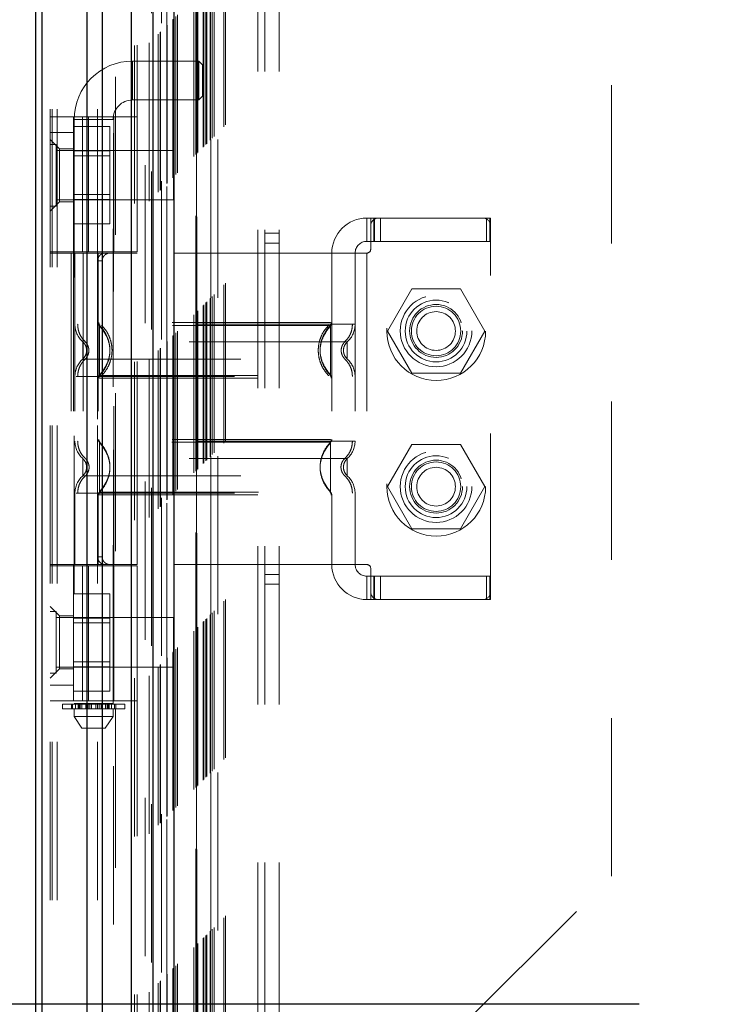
# Model space of a CAD drawing. Header units: inches. Extents: x 0.2 to 10.8, y 0.2 to 8.2.
# Tile 28 of 58: x 3.311 to 3.753, y 3.56 to 4.182. Entities that reach past the tile are written whole.
import ezdxf

# ---------------------------------------------------------------- set-up
doc = ezdxf.new("R2010")
doc.units = ezdxf.units.IN
doc.header["$MEASUREMENT"] = 0
doc.linetypes.add('HIDDEN', pattern=[0.075, 0.05, -0.025])
doc.layers.add('DIMENSIONS', color=140, linetype='Continuous')
doc.styles.add('SLDTEXTSTYLE0', font='TXT', dxfattribs={"width": 0.7})
doc.dimstyles.new('SLDDIMSTYLE0', dxfattribs={"dimtxt": 0.084961, "dimasz": 0.13, "dimexe": 0, "dimexo": 0.0625, "dimgap": 0.02124, "dimtad": 0, "dimtih": 1, "dimtoh": 1, "dimlfac": 8, "dimrnd": 1e-09, "dimzin": 12, "dimdsep": 46, "dimtxsty": 'SLDTEXTSTYLE0', "dimsah": 1, "dimcen": 0.09, "dimadec": 0, "dimazin": 3, "dimtfac": 1, "dimtofl": 0, "dimtmove": 0, "dimatfit": 3, "dimfxl": 0, "dimfrac": 2, "dimtolj": 1, "dimtzin": 12, "dimarcsym": 0})

# ---------------------------------------------------------------- blocks, each defined once
blk = doc.blocks.new('_D_1')
at = {"layer": 'DIMENSIONS'}
for p, q in [((3.70281, 4.79514), (2.95144, 4.79514)), ((3.07644, 4.79514), (3.07644, 4.41908)), ((2.91487, 4.26502), (2.88634, 4.26502)), ((2.88634, 4.26502), (2.88634, 4.12999)), ((3.23802, 4.26502), (3.26655, 4.26502)), ((3.26655, 4.26502), (3.26655, 4.12999)), ((2.88634, 4.12999), (2.91487, 4.12999)), ((3.26655, 4.12999), (3.23802, 4.12999)), ((3.07644, 3.5596), (3.07644, 4.11097)), ((3.70273, 3.5596), (2.95144, 3.5596))]:
    blk.add_line(p, q, dxfattribs=at)
for points in [[(3.07644, 4.79514), (3.05644, 4.66514), (3.09644, 4.66514)], [(3.07644, 3.5596), (3.09644, 3.6896), (3.05644, 3.6896)]]:
    blk.add_solid(points, dxfattribs=at)
at = {"layer": 'DIMENSIONS', "char_height": 0.083333, "attachment_point": 1, "style": 'SLDTEXTSTYLE0'}
for s, insert in [('9.88', (2.95021, 4.39147)), ('251.1', (2.91487, 4.23742))]:
    blk.add_mtext(s, dxfattribs=dict(at, insert=insert))

msp = doc.modelspace()

# ---------------------------------------------------------------- linework, layer by layer
at = {"color": 7, "linetype": 'HIDDEN', "lineweight": 18}
for p, q in [((3.334739, 3.225509), (3.334739, 5.587281)), ((3.330239, 3.225509), (3.330239, 5.14323)), ((3.331557, 3.225509), (3.331557, 5.142483)), ((3.334739, 3.225509), (3.334739, 5.140986)), ((3.360171, 3.225509), (3.360171, 5.129022)), ((3.363353, 3.225509), (3.363353, 5.128634)), ((3.370286, 5.110151), (3.370286, 3.244589)), ((3.371672, 3.24596), (3.371672, 5.108783)), ((3.383677, 3.265704), (3.383677, 5.089039)), ((3.385377, 3.265865), (3.385377, 5.088879)), ((3.390426, 5.090078), (3.390426, 3.264666)), ((3.39298, 3.267268), (3.39298, 5.087476)), ((3.394337, 5.086117), (3.394337, 3.268622)), ((3.398604, 3.272892), (3.398604, 5.081851)), ((3.399825, 3.274113), (3.399825, 5.08063)), ((3.40005, 3.274338), (3.40005, 5.080406)), ((3.40066, 5.079809), (3.40066, 3.274952)), ((3.404053, 5.076451), (3.404053, 3.278292)), ((3.404099, 3.278384), (3.404099, 5.076362)), ((3.4043, 3.278588), (3.4043, 5.076155)), ((3.407779, 3.282067), (3.407779, 5.072677)), ((3.408125, 3.282403), (3.408125, 5.072328)), ((3.408485, 5.072033), (3.408485, 3.28271)), ((3.409732, 3.28402), (3.409732, 5.070723)), ((3.410828, 3.285116), (3.410828, 5.069627)), ((3.421154, 3.295442), (3.421154, 5.059301)), ((3.422404, 3.296692), (3.422404, 5.058051)), ((3.422495, 5.057937), (3.422495, 3.296799)), ((3.422723, 5.05771), (3.422723, 3.297038)), ((3.423029, 5.057426), (3.423029, 3.297317)), ((3.423029, 3.297317), (3.423029, 5.057426)), ((3.423654, 3.297942), (3.423654, 5.056801)), ((3.423726, 3.297988), (3.423726, 5.056738)), ((3.427092, 3.30138), (3.427092, 5.053364)), ((3.427092, 3.30138), (3.427092, 5.053364)), ((3.427453, 3.301741), (3.427453, 5.053002)), ((3.428847, 3.303135), (3.428847, 5.051608)), ((3.429279, 3.303567), (3.429279, 5.051176)), ((3.431494, 3.305758), (3.431494, 5.048988)), ((3.431702, 3.305949), (3.431702, 5.048773)), ((3.432774, 3.307062), (3.432774, 5.047681)), ((3.433934, 3.308222), (3.433934, 5.046522)), ((3.440069, 3.314357), (3.440069, 5.040386)), ((3.441162, 3.315454), (3.441162, 5.03932)), ((3.461614, 3.349134), (3.461614, 5.005509)), ((3.461614, 3.349134), (3.461614, 5.005509)), ((3.466114, 3.349134), (3.466114, 5.005509)), ((3.475114, 3.349134), (3.475114, 5.005509)), ((3.422813, 3.406184), (3.422813, 4.948559)), ((3.431813, 3.406184), (3.431813, 4.948559)), ((3.436313, 3.406184), (3.436313, 4.948559)), ((3.436313, 3.406184), (3.436313, 4.948559)), ((3.685313, 3.640559), (3.685313, 4.714184)), ((3.382405, 4.131219), (3.382405, 4.155825)), ((3.424235, 4.155825), (3.382405, 4.155825)), ((3.424235, 4.155825), (3.424235, 4.131219)), ((3.426696, 4.153364), (3.424235, 4.155825)), ((3.426696, 4.153364), (3.426696, 4.133679)), ((3.424235, 4.131219), (3.426696, 4.133679)), ((3.382405, 4.131219), (3.424235, 4.131219)), ((3.330239, 4.120569), (3.385357, 4.120569)), ((3.345003, 4.035185), (3.345003, 4.120569)), ((3.350665, 4.035185), (3.350665, 4.120569)), ((3.354487, 4.120569), (3.354487, 4.035185)), ((3.370594, 4.035185), (3.370594, 4.120569)), ((3.385357, 4.035185), (3.385357, 4.120569)), ((3.345003, 4.114378), (3.368128, 4.114378)), ((3.345495, 4.118916), (3.370101, 4.118916)), ((3.345495, 4.118916), (3.345495, 3.749821)), ((3.368128, 4.099006), (3.368128, 4.114378)), ((3.370101, 3.749821), (3.370101, 4.118916)), ((3.330239, 4.110727), (3.345003, 4.110727)), ((3.336145, 4.100392), (3.330239, 4.106297)), ((3.334145, 4.103165), (3.330239, 4.103165)), ((3.334145, 4.064103), (3.334145, 4.103165)), ((3.408364, 4.099259), (3.334145, 4.099259)), ((3.336145, 4.100392), (3.336145, 4.08366)), ((3.345003, 4.100392), (3.336145, 4.100392)), ((3.345003, 4.099006), (3.368128, 4.099006)), ((3.368128, 4.095878), (3.345003, 4.095878)), ((3.368128, 4.068262), (3.368128, 4.099006)), ((3.408364, 4.068009), (3.408364, 4.099259)), ((3.336145, 4.08366), (3.336145, 4.066927)), ((3.345003, 4.07139), (3.368128, 4.07139)), ((3.330239, 4.061022), (3.336145, 4.066927)), ((3.334145, 4.068009), (3.408364, 4.068009)), ((3.336145, 4.066927), (3.345003, 4.066927)), ((3.345003, 4.068262), (3.368128, 4.068262)), ((3.368128, 4.05289), (3.368128, 4.068262)), ((3.330239, 4.064103), (3.334145, 4.064103)), ((3.345003, 4.05289), (3.368128, 4.05289)), ((3.530534, 4.056593), (3.530534, 4.041829)), ((3.530534, 4.056593), (3.532995, 4.056593)), ((3.532995, 4.056593), (3.535456, 4.056593)), ((3.532995, 4.051671), (3.532995, 4.056593)), ((3.534899, 4.041829), (3.534899, 4.056593)), ((3.535456, 4.041829), (3.535456, 4.056593)), ((3.537916, 4.056593), (3.535456, 4.056593)), ((3.603861, 4.056593), (3.537916, 4.056593)), ((3.539285, 4.041829), (3.539285, 4.056593)), ((3.606322, 4.056593), (3.603861, 4.056593)), ((3.606322, 4.056593), (3.608783, 4.056593)), ((3.606322, 4.041829), (3.606322, 4.056593)), ((3.608247, 4.041829), (3.608247, 4.056593)), ((3.608783, 4.051671), (3.608783, 4.056593)), ((3.475114, 4.046947), (3.466114, 4.046947)), ((3.532995, 4.051671), (3.532995, 4.036908)), ((3.608783, 3.820372), (3.608783, 4.051671)), ((3.466114, 4.040697), (3.475114, 4.040697)), ((3.532995, 4.041829), (3.530534, 4.041829)), ((3.535456, 4.041829), (3.532995, 4.041829)), ((3.606322, 4.041829), (3.535456, 4.041829)), ((3.608783, 4.041829), (3.606322, 4.041829)), ((3.385357, 4.035185), (3.330239, 4.035185)), ((3.385357, 4.034447), (3.330239, 4.034447)), ((3.343601, 4.034447), (3.343601, 3.837597)), ((3.345003, 4.035185), (3.345003, 4.034447)), ((3.345003, 4.034447), (3.345003, 3.837597)), ((3.345987, 4.034447), (3.345987, 3.837597)), ((3.345987, 4.034447), (3.345987, 3.989437)), ((3.351207, 4.034447), (3.351207, 3.837597)), ((3.360751, 4.034447), (3.360751, 3.837597)), ((3.360751, 4.034447), (3.360751, 3.990503)), ((3.370594, 3.837597), (3.370594, 4.034447)), ((3.508389, 4.034447), (3.385357, 4.034447)), ((3.385357, 3.837597), (3.385357, 4.034447)), ((3.530534, 4.034447), (3.508389, 4.034447)), ((3.508389, 4.034447), (3.508389, 3.837597)), ((3.508389, 4.034447), (3.508389, 3.990503)), ((3.523153, 4.034447), (3.523153, 3.837597)), ((3.523153, 4.034447), (3.523153, 3.989437)), ((3.530534, 4.034447), (3.530534, 3.837597)), ((3.530534, 4.034447), (3.530534, 3.837597)), ((3.360312, 4.029526), (3.360312, 3.842518)), ((3.363212, 4.029526), (3.360312, 4.029526)), ((3.363212, 4.029526), (3.363212, 3.842518)), ((3.558962, 4.011809), (3.54359, 3.985184)), ((3.589706, 4.011809), (3.558962, 4.011809)), ((3.605078, 3.985184), (3.589706, 4.011809)), ((3.362752, 3.986872), (3.361488, 3.988747)), ((3.54359, 3.985184), (3.558962, 3.958559)), ((3.589706, 3.958559), (3.605078, 3.985184)), ((3.353367, 3.972931), (3.353234, 3.974157)), ((3.353234, 3.971706), (3.353367, 3.972931)), ((3.353369, 3.972931), (3.353238, 3.974137)), ((3.353238, 3.971725), (3.353369, 3.972931)), ((3.515902, 3.974137), (3.515771, 3.972931)), ((3.515771, 3.972931), (3.515902, 3.971725)), ((3.361488, 3.957115), (3.362752, 3.958991)), ((3.558962, 3.958559), (3.589706, 3.958559)), ((3.346848, 3.956426), (3.523153, 3.956426)), ((3.361488, 3.914928), (3.36275, 3.913055)), ((3.507652, 3.914928), (3.506388, 3.913053)), ((3.558962, 3.913434), (3.54359, 3.886809)), ((3.589706, 3.913434), (3.558962, 3.913434)), ((3.605078, 3.886809), (3.589706, 3.913434)), ((3.353369, 3.899112), (3.353238, 3.900318)), ((3.353238, 3.897906), (3.353369, 3.899112)), ((3.515902, 3.900318), (3.515771, 3.899112)), ((3.515771, 3.899112), (3.515902, 3.897906)), ((3.515906, 3.900338), (3.515773, 3.899112)), ((3.515773, 3.899112), (3.515906, 3.897887)), ((3.36275, 3.88517), (3.361488, 3.883296)), ((3.506388, 3.885172), (3.507652, 3.883296)), ((3.54359, 3.886809), (3.558962, 3.860184)), ((3.589706, 3.860184), (3.605078, 3.886809)), ((3.345987, 3.882607), (3.345987, 3.837597)), ((3.360751, 3.881541), (3.360751, 3.837597)), ((3.508389, 3.881541), (3.508389, 3.837597)), ((3.523153, 3.882607), (3.523153, 3.837597)), ((3.558962, 3.860184), (3.589706, 3.860184)), ((3.360312, 3.842518), (3.363212, 3.842518)), ((3.385357, 3.837597), (3.330239, 3.837597)), ((3.330239, 3.836858), (3.385357, 3.836858)), ((3.345003, 3.837597), (3.345003, 3.836858)), ((3.345003, 3.751475), (3.345003, 3.836858)), ((3.350665, 3.751475), (3.350665, 3.836858)), ((3.354487, 3.836858), (3.354487, 3.751475)), ((3.370594, 3.751475), (3.370594, 3.836858)), ((3.508389, 3.837597), (3.385357, 3.837597)), ((3.385357, 3.751475), (3.385357, 3.836858)), ((3.530534, 3.837597), (3.508389, 3.837597)), ((3.532995, 3.835136), (3.532995, 3.820372)), ((3.466114, 3.831322), (3.475114, 3.831322)), ((3.530534, 3.830215), (3.530534, 3.815451)), ((3.530534, 3.830215), (3.532995, 3.830215)), ((3.532995, 3.830215), (3.535456, 3.830215)), ((3.534899, 3.815451), (3.534899, 3.830215)), ((3.535456, 3.815451), (3.535456, 3.830215)), ((3.606322, 3.830215), (3.535456, 3.830215)), ((3.539285, 3.815451), (3.539285, 3.830215)), ((3.606322, 3.830215), (3.608783, 3.830215)), ((3.606322, 3.815451), (3.606322, 3.830215)), ((3.608247, 3.815451), (3.608247, 3.830215)), ((3.466114, 3.825072), (3.475114, 3.825072)), ((3.345003, 3.819128), (3.368128, 3.819128)), ((3.368128, 3.803756), (3.368128, 3.819128)), ((3.532995, 3.815451), (3.530534, 3.815451)), ((3.532995, 3.815451), (3.532995, 3.820372)), ((3.535456, 3.815451), (3.532995, 3.815451)), ((3.537916, 3.815451), (3.535456, 3.815451)), ((3.537916, 3.815451), (3.603861, 3.815451)), ((3.606322, 3.815451), (3.603861, 3.815451)), ((3.608783, 3.815451), (3.606322, 3.815451)), ((3.608783, 3.815451), (3.608783, 3.820372)), ((3.336145, 3.805116), (3.330239, 3.811022)), ((3.334145, 3.807915), (3.330239, 3.807915)), ((3.334145, 3.768853), (3.334145, 3.807915)), ((3.408364, 3.804009), (3.334145, 3.804009)), ((3.336145, 3.805116), (3.336145, 3.788384)), ((3.345003, 3.805116), (3.336145, 3.805116)), ((3.345003, 3.803756), (3.368128, 3.803756)), ((3.368128, 3.773012), (3.368128, 3.803756)), ((3.408364, 3.772759), (3.408364, 3.804009)), ((3.368128, 3.800628), (3.345003, 3.800628)), ((3.336145, 3.788384), (3.336145, 3.771652)), ((3.330239, 3.765746), (3.336145, 3.771652)), ((3.334145, 3.772759), (3.408364, 3.772759)), ((3.336145, 3.771652), (3.345003, 3.771652)), ((3.345003, 3.77614), (3.368128, 3.77614)), ((3.345003, 3.773012), (3.368128, 3.773012)), ((3.368128, 3.75764), (3.368128, 3.773012)), ((3.330239, 3.768853), (3.334145, 3.768853)), ((3.345003, 3.761317), (3.330239, 3.761317)), ((3.345003, 3.75764), (3.368128, 3.75764)), ((3.385357, 3.751475), (3.330239, 3.751475)), ((3.338113, 3.749329), (3.346434, 3.749329)), ((3.338113, 3.749329), (3.338113, 3.746376)), ((3.343793, 3.749329), (3.343793, 3.746376)), ((3.343847, 3.746376), (3.343847, 3.749329)), ((3.344522, 3.749329), (3.344522, 3.746376)), ((3.370101, 3.749821), (3.345495, 3.749821)), ((3.346434, 3.749329), (3.346434, 3.746376)), ((3.346434, 3.749329), (3.347963, 3.749329)), ((3.347963, 3.746376), (3.347963, 3.749329)), ((3.347963, 3.749329), (3.350334, 3.749329)), ((3.348578, 3.746376), (3.348578, 3.749329)), ((3.349186, 3.749821), (3.349186, 3.746376)), ((3.349186, 3.749329), (3.349186, 3.746376)), ((3.349295, 3.749329), (3.349295, 3.746376)), ((3.349307, 3.746376), (3.349307, 3.749329)), ((3.350237, 3.746376), (3.350237, 3.749329)), ((3.350334, 3.749329), (3.350334, 3.746376)), ((3.350334, 3.749329), (3.350357, 3.749329)), ((3.350334, 3.749329), (3.352968, 3.749329)), ((3.350357, 3.746376), (3.350357, 3.749329)), ((3.352968, 3.749329), (3.352968, 3.746376)), ((3.352968, 3.749329), (3.354241, 3.749329)), ((3.354241, 3.746376), (3.354241, 3.749329)), ((3.354241, 3.749329), (3.355328, 3.749329)), ((3.355328, 3.749329), (3.355328, 3.746376)), ((3.355328, 3.749329), (3.356434, 3.749329)), ((3.356434, 3.746376), (3.356434, 3.749329)), ((3.356434, 3.749329), (3.359162, 3.749329)), ((3.359162, 3.749329), (3.359162, 3.746376)), ((3.359162, 3.749329), (3.360269, 3.749329)), ((3.360269, 3.746376), (3.360269, 3.749329)), ((3.360269, 3.749329), (3.361356, 3.749329)), ((3.361356, 3.749329), (3.361356, 3.746376)), ((3.361356, 3.749329), (3.362628, 3.749329)), ((3.362628, 3.746376), (3.362628, 3.749329)), ((3.362628, 3.749329), (3.365239, 3.749329)), ((3.365239, 3.749329), (3.365263, 3.749329)), ((3.365239, 3.749329), (3.365239, 3.746376)), ((3.365263, 3.746376), (3.365263, 3.749329)), ((3.365263, 3.749329), (3.367633, 3.749329)), ((3.365359, 3.749329), (3.365359, 3.746376)), ((3.366289, 3.749329), (3.366289, 3.746376)), ((3.366302, 3.746376), (3.366302, 3.749329)), ((3.36641, 3.746376), (3.36641, 3.749821)), ((3.36641, 3.746376), (3.36641, 3.749329)), ((3.367019, 3.749329), (3.367019, 3.746376)), ((3.367633, 3.749329), (3.367633, 3.746376)), ((3.367633, 3.749329), (3.369162, 3.749329)), ((3.369162, 3.746376), (3.369162, 3.749329)), ((3.369162, 3.749329), (3.377483, 3.749329)), ((3.371074, 3.746376), (3.371074, 3.749329)), ((3.37175, 3.749329), (3.37175, 3.746376)), ((3.371804, 3.746376), (3.371804, 3.749329)), ((3.377483, 3.746376), (3.377483, 3.749329)), ((3.346434, 3.746376), (3.338113, 3.746376)), ((3.345495, 3.746376), (3.345495, 3.741455)), ((3.345495, 3.741455), (3.370101, 3.741455)), ((3.345495, 3.741455), (3.350416, 3.734073)), ((3.347963, 3.746376), (3.346434, 3.746376)), ((3.349404, 3.746376), (3.347963, 3.746376)), ((3.349404, 3.746376), (3.366192, 3.746376)), ((3.36518, 3.734073), (3.370101, 3.741455)), ((3.367633, 3.746376), (3.366192, 3.746376)), ((3.369162, 3.746376), (3.367633, 3.746376)), ((3.377483, 3.746376), (3.369162, 3.746376)), ((3.370101, 3.741455), (3.370101, 3.746376)), ((3.350416, 3.734073), (3.36518, 3.734073)), ((3.450938, 3.406184), (3.685313, 3.640559))]:
    msp.add_line(p, q, dxfattribs=at)
at = {"color": 7, "linetype": 'Continuous', "lineweight": 25}
for p, q in [((3.321239, 3.225509), (3.321239, 5.144253)), ((3.325193, 3.225509), (3.325193, 5.142483)), ((3.353807, 3.225509), (3.353807, 5.129022)), ((3.363353, 3.225509), (3.363353, 5.128634)), ((3.381563, 5.090078), (3.381563, 3.264666)), ((3.39519, 5.076451), (3.39519, 3.278292)), ((3.408485, 5.072033), (3.408485, 3.28271))]:
    msp.add_line(p, q, dxfattribs=at)
at = {"color": 7, "linetype": 'HIDDEN', "lineweight": 18}
for centre, radius in [((3.574438, 3.985184), 0.03125), ((3.574334, 3.985234), 0.022638), ((3.574334, 3.985184), 0.019531), ((3.574334, 3.985234), 0.016732), ((3.574334, 3.985184), 0.015625), ((3.574334, 3.985184), 0.012244), ((3.574438, 3.886809), 0.03125), ((3.574334, 3.886809), 0.022638), ((3.574334, 3.886809), 0.019531), ((3.574334, 3.886809), 0.016732), ((3.574334, 3.886809), 0.015625), ((3.574334, 3.886809), 0.012244)]:
    msp.add_circle(centre, radius, dxfattribs=at)
for centre, radius, start, end in [((3.382405, 4.118916), 0.036909, 90, 180), ((3.382405, 4.118916), 0.012303, 90, 180), ((3.530534, 4.034447), 0.022146, 90, 180), ((3.537916, 4.051671), 0.004921, 90, 180), ((3.603861, 4.051671), 0.004921, 0, 90), ((3.530534, 4.034447), 0.007382, 90, 180), ((3.530534, 4.036908), 0.002461, 270, 0), ((3.363212, 3.990503), 0.002461, 180, 225.523728), ((3.505928, 3.990503), 0.002461, 314.476272, 360), ((3.360751, 3.989437), 0.014764, 180, 228.236602), ((3.508389, 3.989437), 0.014764, 311.763398, 0), ((3.360751, 3.956426), 0.014764, 131.763398, 180), ((3.508389, 3.956426), 0.014764, 0, 48.236602), ((3.363212, 3.95536), 0.002461, 134.476272, 180), ((3.505928, 3.95536), 0.002461, 0, 45.523727), ((3.360751, 3.915618), 0.014764, 180, 228.236602), ((3.363212, 3.916684), 0.002461, 180, 225.523728), ((3.505928, 3.916684), 0.002461, 314.476272, 360), ((3.508389, 3.915618), 0.014764, 311.763398, 0), ((3.360751, 3.882607), 0.014764, 131.763398, 180), ((3.508389, 3.882607), 0.014764, 0, 48.236602), ((3.363212, 3.881541), 0.002461, 134.476272, 180), ((3.505928, 3.881541), 0.002461, 0, 45.523727), ((3.530534, 3.837597), 0.022146, 180, 270), ((3.530534, 3.837597), 0.007382, 180, 270), ((3.530534, 3.835136), 0.002461, 0, 90), ((3.537916, 3.820372), 0.004921, 180, 270), ((3.603861, 3.820372), 0.004921, 270, 0)]:
    msp.add_arc(centre, radius, start, end, dxfattribs=at)
for points, knots in [([(3.364944, 4.034447), (3.364396, 4.034447), (3.363827, 4.034333), (3.362724, 4.033861), (3.362196, 4.033502), (3.361306, 4.032596), (3.360938, 4.032042), (3.360444, 4.030841), (3.360312, 4.030186), (3.360312, 4.029526)], [0, 0, 0, 0, 0.25, 0.25, 0.5, 0.5, 0.75, 0.75, 1, 1, 1, 1]), ([(3.363212, 4.029526), (3.363212, 4.030178), (3.363338, 4.030818), (3.363824, 4.032012), (3.364182, 4.032559), (3.365067, 4.033467), (3.365599, 4.033832), (3.366732, 4.034319), (3.367344, 4.034447), (3.36795, 4.034447)], [0, 0, 0, 0, 0.25, 0.25, 0.5, 0.5, 0.75, 0.75, 1, 1, 1, 1]), ([(3.361107, 3.990503), (3.361116, 3.990341), (3.361133, 3.990015), (3.361287, 3.989546), (3.361512, 3.989107), (3.361732, 3.988866), (3.361841, 3.988747)], [0, 0, 0, 0, 0.2475748, 0.4999967, 0.7524203, 1, 1, 1, 1]), ([(3.507528, 3.990503), (3.507387, 3.990503), (3.506889, 3.990503), (3.503098, 3.990503), (3.496373, 3.990503), (3.487096, 3.990503), (3.475848, 3.990503), (3.463001, 3.990503), (3.449064, 3.990503), (3.43457, 3.990503), (3.420076, 3.990503), (3.406139, 3.990503), (3.393292, 3.990503), (3.382044, 3.990503), (3.372766, 3.990503), (3.366041, 3.990503), (3.362251, 3.990503), (3.361753, 3.990503), (3.361612, 3.990503)], [0, 0, 0, 0, 0.0265657, 0.0941992, 0.1618326, 0.2294661, 0.2970996, 0.3647331, 0.4323665, 0.5, 0.5676335, 0.635267, 0.7029004, 0.7705339, 0.8381674, 0.9058009, 0.9734343, 1, 1, 1, 1]), ([(3.507299, 3.988747), (3.507408, 3.988866), (3.507627, 3.989107), (3.507853, 3.989546), (3.508006, 3.990015), (3.508024, 3.990341), (3.508032, 3.990503)], [0, 0, 0, 0, 0.2475797, 0.5000033, 0.7524252, 1, 1, 1, 1]), ([(3.523153, 3.989437), (3.522823, 3.989437), (3.522164, 3.989437), (3.516896, 3.989437), (3.508709, 3.989437), (3.497608, 3.989437), (3.484102, 3.989437), (3.468687, 3.989437), (3.451963, 3.989437), (3.43457, 3.989437), (3.417177, 3.989437), (3.400453, 3.989437), (3.385037, 3.989437), (3.371537, 3.989437), (3.360411, 3.989437), (3.352315, 3.989437), (3.347656, 3.989437), (3.347049, 3.989437), (3.346848, 3.989437)], [0, 0, 0, 0, 0.0645411, 0.1290823, 0.1936234, 0.2581646, 0.3227057, 0.3872469, 0.451788, 0.5163292, 0.5808703, 0.6454115, 0.7099526, 0.7744938, 0.8390349, 0.9035761, 0.9681172, 1, 1, 1, 1]), ([(3.347698, 3.989437), (3.347759, 3.988412), (3.347882, 3.98634), (3.348874, 3.983363), (3.350391, 3.980626), (3.351825, 3.979152), (3.352534, 3.978423)], [0, 0, 0, 0, 0.247272, 0.5000038, 0.7527338, 1, 1, 1, 1]), ([(3.507652, 3.988747), (3.507663, 3.988747), (3.505745, 3.988747), (3.498431, 3.988747), (3.493012, 3.988747), (3.479479, 3.988747), (3.471374, 3.988748), (3.4537, 3.988748), (3.444135, 3.988748), (3.425005, 3.988748), (3.415439, 3.988748), (3.397767, 3.988748), (3.389659, 3.988748), (3.376128, 3.988748), (3.370709, 3.988748), (3.363395, 3.988748), (3.361473, 3.988748), (3.361489, 3.988748)], [0, 0, 0, 0, 0.125, 0.125, 0.25, 0.25, 0.375, 0.375, 0.5, 0.5, 0.625, 0.625, 0.75, 0.75, 0.875, 0.875, 1, 1, 1, 1]), ([(3.361488, 3.988747), (3.361488, 3.988789), (3.361488, 3.986164), (3.361488, 3.979141), (3.361488, 3.972931), (3.361488, 3.966722), (3.361488, 3.959698), (3.361488, 3.957074), (3.361488, 3.957115)], [6.2831853, 6.2831853, 6.2831853, 6.2831853, 7.0685835, 7.4612826, 7.8539816, 8.2466807, 8.6393798, 9.424778, 9.424778, 9.424778, 9.424778]), ([(3.368018, 3.975145), (3.367674, 3.976954), (3.367094, 3.980004), (3.365028, 3.983664), (3.363209, 3.986393), (3.362088, 3.987726), (3.361488, 3.98844)], [0, 0, 0, 0, 0.3903268, 0.6579933, 0.8169695, 1, 1, 1, 1]), ([(3.36277, 3.988895), (3.363763, 3.987803), (3.365748, 3.98562), (3.36781, 3.981646), (3.369125, 3.977385), (3.369578, 3.972931), (3.369125, 3.968478), (3.36781, 3.964216), (3.365748, 3.960242), (3.363763, 3.95806), (3.36277, 3.956968)], [0, 0, 0, 0, 0.1250858, 0.2501264, 0.3751555, 0.5, 0.6248445, 0.7498736, 0.8749142, 1, 1, 1, 1]), ([(3.506528, 3.956968), (3.505533, 3.95806), (3.503543, 3.960242), (3.501477, 3.964216), (3.500158, 3.968478), (3.499705, 3.972931), (3.500158, 3.977385), (3.501477, 3.981646), (3.503543, 3.98562), (3.505533, 3.987803), (3.506528, 3.988895)], [0, 0, 0, 0, 0.1250857, 0.2501262, 0.3751554, 0.5, 0.6248446, 0.7498738, 0.8749143, 1, 1, 1, 1]), ([(3.507652, 3.957115), (3.50343, 3.961213), (3.498601, 3.972931), (3.50343, 3.98465), (3.507652, 3.988747)], [0.02713175, 0.02713175, 0.02713175, 0.02713175, 0.5, 0.97286829, 0.97286829, 0.97286829, 0.97286829]), ([(3.507652, 3.98844), (3.507052, 3.987726), (3.505931, 3.986393), (3.504112, 3.983664), (3.502046, 3.980004), (3.501466, 3.976954), (3.501122, 3.975145)], [0, 0, 0, 0, 0.1830305, 0.3420067, 0.6096732, 1, 1, 1, 1]), ([(3.507652, 3.957115), (3.507652, 3.957074), (3.507652, 3.959698), (3.507652, 3.966722), (3.507652, 3.972931), (3.507652, 3.979141), (3.507652, 3.986164), (3.507652, 3.988789), (3.507652, 3.988747)], [3.1415927, 3.1415927, 3.1415927, 3.1415927, 3.9269908, 4.3196899, 4.712389, 5.1050881, 5.4977871, 6.2831853, 6.2831853, 6.2831853, 6.2831853]), ([(3.516606, 3.978423), (3.517315, 3.979152), (3.518749, 3.980626), (3.520266, 3.983363), (3.521257, 3.98634), (3.521381, 3.988412), (3.521442, 3.989437)], [0, 0, 0, 0, 0.2472662, 0.4999962, 0.752728, 1, 1, 1, 1]), ([(3.518223, 3.978423), (3.518238, 3.978423), (3.51332, 3.978423), (3.494304, 3.978423), (3.46781, 3.978423), (3.43457, 3.978423), (3.401329, 3.978423), (3.374836, 3.978423), (3.35582, 3.978423), (3.350902, 3.978423), (3.350916, 3.978423)], [4.7124141, 4.7124141, 4.7124141, 4.7124141, 5.1572161, 5.4883922, 5.8858034, 6.2832146, 6.6806259, 7.0780371, 7.4092131, 7.8540152, 7.8540152, 7.8540152, 7.8540152]), ([(3.352553, 3.976224), (3.352367, 3.976586), (3.351944, 3.977408), (3.351285, 3.978059), (3.350917, 3.978424)], [0, 0, 0, 0, 0.4403802, 1, 1, 1, 1]), ([(3.350918, 3.978425), (3.350918, 3.978425), (3.350918, 3.978282), (3.350918, 3.977731), (3.350918, 3.977324), (3.350918, 3.976307), (3.350918, 3.975698), (3.350918, 3.974369), (3.350918, 3.97365), (3.350918, 3.972212), (3.350918, 3.971493), (3.350918, 3.970165), (3.350918, 3.969555), (3.350918, 3.968538), (3.350918, 3.968131), (3.350918, 3.967581), (3.350918, 3.967438), (3.350918, 3.967438)], [0, 0, 0, 0, 0.125, 0.125, 0.25, 0.25, 0.375, 0.375, 0.5, 0.5, 0.625, 0.625, 0.75, 0.75, 0.875, 0.875, 1, 1, 1, 1]), ([(3.352887, 3.975428), (3.352835, 3.975598), (3.352632, 3.976263), (3.351993, 3.977315), (3.351276, 3.978055), (3.350918, 3.978425)], [0, 0, 0, 0, 0.1474872, 0.574212, 1, 1, 1, 1]), ([(3.353327, 3.973704), (3.353253, 3.974151), (3.353105, 3.975052), (3.352579, 3.976261), (3.351866, 3.977302), (3.351236, 3.977763), (3.350918, 3.977996)], [0, 0, 0, 0, 0.2435771, 0.490859, 0.7427282, 1, 1, 1, 1]), ([(3.35234, 3.978473), (3.352704, 3.978104), (3.353432, 3.977365), (3.354195, 3.975988), (3.354687, 3.974498), (3.354859, 3.972931), (3.354687, 3.971365), (3.354195, 3.969874), (3.353432, 3.968497), (3.352704, 3.967759), (3.35234, 3.96739)], [0, 0, 0, 0, 0.1248323, 0.249939, 0.3751056, 0.5, 0.6248944, 0.750061, 0.8751677, 1, 1, 1, 1]), ([(3.366554, 3.965231), (3.36734, 3.967798), (3.368913, 3.972931), (3.36734, 3.978065), (3.366554, 3.980631)], [0, 0, 0, 0, 0.5, 1, 1, 1, 1]), ([(3.5168, 3.96739), (3.516436, 3.967759), (3.515708, 3.968497), (3.514944, 3.969874), (3.514452, 3.971365), (3.514281, 3.972931), (3.514452, 3.974498), (3.514944, 3.975988), (3.515708, 3.977365), (3.516436, 3.978104), (3.5168, 3.978473)], [0, 0, 0, 0, 0.1248323, 0.249939, 0.3751056, 0.5, 0.6248944, 0.750061, 0.8751677, 1, 1, 1, 1]), ([(3.518222, 3.977996), (3.517904, 3.977763), (3.517274, 3.977302), (3.516561, 3.976261), (3.516035, 3.975052), (3.515887, 3.974151), (3.515813, 3.973704)], [0, 0, 0, 0, 0.2572718, 0.509141, 0.7564229, 1, 1, 1, 1]), ([(3.518222, 3.978425), (3.517864, 3.978055), (3.517147, 3.977315), (3.516507, 3.976263), (3.516305, 3.975598), (3.516253, 3.975428)], [0, 0, 0, 0, 0.425788, 0.8525128, 1, 1, 1, 1]), ([(3.518222, 3.967438), (3.518222, 3.967438), (3.518222, 3.967581), (3.518222, 3.968131), (3.518222, 3.968538), (3.518222, 3.969555), (3.518222, 3.970165), (3.518222, 3.971493), (3.518222, 3.972212), (3.518222, 3.97365), (3.518222, 3.974369), (3.518222, 3.975698), (3.518222, 3.976307), (3.518222, 3.977324), (3.518222, 3.977731), (3.518222, 3.978282), (3.518222, 3.978425), (3.518222, 3.978425)], [0, 0, 0, 0, 0.125, 0.125, 0.25, 0.25, 0.375, 0.375, 0.5, 0.5, 0.625, 0.625, 0.75, 0.75, 0.875, 0.875, 1, 1, 1, 1]), ([(3.350918, 3.967867), (3.351236, 3.9681), (3.351866, 3.968561), (3.352579, 3.969601), (3.353105, 3.97081), (3.353253, 3.971712), (3.353327, 3.972159)], [0, 0, 0, 0, 0.2572718, 0.509141, 0.7564229, 1, 1, 1, 1]), ([(3.515813, 3.972159), (3.515887, 3.971712), (3.516035, 3.97081), (3.516561, 3.969601), (3.517274, 3.968561), (3.517904, 3.9681), (3.518222, 3.967867)], [0, 0, 0, 0, 0.2435771, 0.490859, 0.7427282, 1, 1, 1, 1]), ([(3.352534, 3.967439), (3.351825, 3.96671), (3.350391, 3.965236), (3.348874, 3.9625), (3.347882, 3.959523), (3.347759, 3.95745), (3.347698, 3.956426)], [0, 0, 0, 0, 0.2472662, 0.4999962, 0.752728, 1, 1, 1, 1]), ([(3.350916, 3.967439), (3.350902, 3.967439), (3.35582, 3.967439), (3.374836, 3.967439), (3.401329, 3.967439), (3.43457, 3.967439), (3.46781, 3.967439), (3.494304, 3.967439), (3.51332, 3.967439), (3.518238, 3.967439), (3.518223, 3.967439)], [4.7123641, 4.7123641, 4.7123641, 4.7123641, 5.1571661, 5.4883421, 5.8857534, 6.2831646, 6.6805758, 7.0779871, 7.4091631, 7.853965, 7.853965, 7.853965, 7.853965]), ([(3.350917, 3.967439), (3.351285, 3.967804), (3.351944, 3.968455), (3.352367, 3.969277), (3.352553, 3.969639)], [0, 0, 0, 0, 0.5596198, 1, 1, 1, 1]), ([(3.350918, 3.967438), (3.351276, 3.967807), (3.351993, 3.968547), (3.352632, 3.9696), (3.352835, 3.970264), (3.352887, 3.970435)], [0, 0, 0, 0, 0.425788, 0.8525128, 1, 1, 1, 1]), ([(3.361488, 3.957423), (3.362088, 3.958136), (3.363209, 3.95947), (3.365028, 3.962199), (3.367094, 3.965858), (3.367674, 3.968908), (3.368018, 3.970717)], [0, 0, 0, 0, 0.1830305, 0.3420067, 0.6096732, 1, 1, 1, 1]), ([(3.501122, 3.970717), (3.501466, 3.968908), (3.502046, 3.965858), (3.504112, 3.962199), (3.505931, 3.95947), (3.507052, 3.958136), (3.507652, 3.957423)], [0, 0, 0, 0, 0.3903268, 0.6579933, 0.8169695, 1, 1, 1, 1]), ([(3.516253, 3.970435), (3.516305, 3.970264), (3.516507, 3.9696), (3.517147, 3.968547), (3.517864, 3.967807), (3.518222, 3.967438)], [0, 0, 0, 0, 0.1474872, 0.574212, 1, 1, 1, 1]), ([(3.521442, 3.956426), (3.521381, 3.95745), (3.521257, 3.959523), (3.520266, 3.9625), (3.518749, 3.965236), (3.517315, 3.96671), (3.516606, 3.967439)], [0, 0, 0, 0, 0.247272, 0.5000038, 0.7527338, 1, 1, 1, 1]), ([(3.361841, 3.957115), (3.361732, 3.956996), (3.361512, 3.956755), (3.361287, 3.956316), (3.361133, 3.955847), (3.361116, 3.955521), (3.361107, 3.95536)], [0, 0, 0, 0, 0.2475797, 0.5000033, 0.7524252, 1, 1, 1, 1]), ([(3.361489, 3.957114), (3.361473, 3.957114), (3.363395, 3.957114), (3.370709, 3.957115), (3.376128, 3.957115), (3.389659, 3.957115), (3.397767, 3.957115), (3.415439, 3.957115), (3.425005, 3.957115), (3.444135, 3.957115), (3.4537, 3.957115), (3.471374, 3.957115), (3.479479, 3.957115), (3.493012, 3.957115), (3.498431, 3.957115), (3.505745, 3.957115), (3.507663, 3.957115), (3.507652, 3.957115)], [0, 0, 0, 0, 0.125, 0.125, 0.25, 0.25, 0.375, 0.375, 0.5, 0.5, 0.625, 0.625, 0.75, 0.75, 0.875, 0.875, 1, 1, 1, 1]), ([(3.361612, 3.95536), (3.361753, 3.95536), (3.362251, 3.95536), (3.366041, 3.95536), (3.372766, 3.95536), (3.382044, 3.95536), (3.393292, 3.95536), (3.406139, 3.95536), (3.420076, 3.95536), (3.43457, 3.95536), (3.449064, 3.95536), (3.463001, 3.95536), (3.475848, 3.95536), (3.487096, 3.95536), (3.496373, 3.95536), (3.503098, 3.95536), (3.506889, 3.95536), (3.507387, 3.95536), (3.507528, 3.95536)], [0, 0, 0, 0, 0.0265657, 0.0941991, 0.1618326, 0.2294661, 0.2970996, 0.364733, 0.4323665, 0.5, 0.5676335, 0.6352669, 0.7029004, 0.7705339, 0.8381674, 0.9058008, 0.9734343, 1, 1, 1, 1]), ([(3.508032, 3.95536), (3.508024, 3.955521), (3.508006, 3.955847), (3.507853, 3.956316), (3.507627, 3.956755), (3.507408, 3.956996), (3.507299, 3.957115)], [0, 0, 0, 0, 0.2475748, 0.4999967, 0.7524203, 1, 1, 1, 1]), ([(3.523153, 3.915618), (3.522823, 3.915618), (3.522164, 3.915618), (3.516896, 3.915618), (3.508709, 3.915618), (3.497608, 3.915618), (3.484102, 3.915618), (3.468687, 3.915618), (3.451963, 3.915618), (3.43457, 3.915618), (3.417177, 3.915618), (3.400453, 3.915618), (3.385037, 3.915618), (3.371537, 3.915618), (3.360411, 3.915618), (3.352315, 3.915618), (3.347656, 3.915618), (3.347049, 3.915618), (3.346848, 3.915618)], [0, 0, 0, 0, 0.0645411, 0.1290823, 0.1936234, 0.2581646, 0.3227057, 0.3872469, 0.451788, 0.5163292, 0.5808703, 0.6454115, 0.7099526, 0.7744938, 0.8390349, 0.9035761, 0.9681172, 1, 1, 1, 1]), ([(3.347698, 3.915618), (3.347759, 3.914593), (3.347882, 3.912521), (3.348874, 3.909544), (3.350391, 3.906807), (3.351825, 3.905333), (3.352534, 3.904604)], [0, 0, 0, 0, 0.247272, 0.50000376, 0.75273378, 1, 1, 1, 1]), ([(3.361108, 3.916695), (3.361116, 3.916532), (3.361132, 3.916202), (3.361287, 3.915727), (3.361515, 3.915283), (3.361738, 3.915041), (3.361849, 3.91492)], [0, 0, 0, 0, 0.2475219, 0.4999966, 0.752473, 1, 1, 1, 1]), ([(3.361488, 3.914928), (3.361488, 3.91497), (3.361488, 3.912346), (3.361488, 3.905322), (3.361488, 3.899112), (3.361488, 3.892903), (3.361488, 3.885879), (3.361488, 3.883255), (3.361488, 3.883296)], [6.2831853, 6.2831853, 6.2831853, 6.2831853, 7.0685835, 7.4612826, 7.8539816, 8.2466807, 8.6393798, 9.424778, 9.424778, 9.424778, 9.424778]), ([(3.507528, 3.916684), (3.507387, 3.916684), (3.506889, 3.916684), (3.503098, 3.916684), (3.496373, 3.916684), (3.487096, 3.916684), (3.475848, 3.916684), (3.463001, 3.916684), (3.449064, 3.916684), (3.43457, 3.916684), (3.420076, 3.916684), (3.406139, 3.916684), (3.393292, 3.916684), (3.382044, 3.916684), (3.372766, 3.916684), (3.366041, 3.916684), (3.362251, 3.916684), (3.361753, 3.916684), (3.361612, 3.916684)], [0, 0, 0, 0, 0.0265657, 0.0941992, 0.1618326, 0.2294661, 0.2970996, 0.3647331, 0.4323665, 0.5, 0.5676335, 0.635267, 0.7029004, 0.7705339, 0.8381674, 0.9058009, 0.9734343, 1, 1, 1, 1]), ([(3.507173, 3.914928), (3.507126, 3.914928), (3.506878, 3.914928), (3.504815, 3.914928), (3.500429, 3.914928), (3.493128, 3.914928), (3.482685, 3.914928), (3.468985, 3.914928), (3.452566, 3.914928), (3.43457, 3.914928), (3.416574, 3.914928), (3.400155, 3.914928), (3.386455, 3.914928), (3.376012, 3.914928), (3.368711, 3.914928), (3.364325, 3.914928), (3.362262, 3.914928), (3.362014, 3.914928), (3.361968, 3.914928)], [0, 0, 0, 0, 0.0117088, 0.0629316, 0.120649, 0.1851791, 0.2564308, 0.3337142, 0.4156154, 0.5000373, 0.5844592, 0.6663605, 0.7436438, 0.8148955, 0.8794256, 0.937143, 0.9883658, 1, 1, 1, 1]), ([(3.507292, 3.91492), (3.507403, 3.915041), (3.507626, 3.915283), (3.507854, 3.915727), (3.508009, 3.916202), (3.508025, 3.916532), (3.508033, 3.916695)], [0, 0, 0, 0, 0.2475266, 0.500003, 0.7524778, 1, 1, 1, 1]), ([(3.507652, 3.883296), (3.507652, 3.883255), (3.507652, 3.885879), (3.507652, 3.892903), (3.507652, 3.899112), (3.507652, 3.905322), (3.507652, 3.912346), (3.507652, 3.91497), (3.507652, 3.914928)], [3.1415927, 3.1415927, 3.1415927, 3.1415927, 3.9269908, 4.3196899, 4.712389, 5.1050881, 5.4977871, 6.2831853, 6.2831853, 6.2831853, 6.2831853]), ([(3.516606, 3.904604), (3.517315, 3.905333), (3.518749, 3.906807), (3.520266, 3.909544), (3.521257, 3.912521), (3.521381, 3.914593), (3.521442, 3.915618)], [0, 0, 0, 0, 0.2472662, 0.4999962, 0.752728, 1, 1, 1, 1]), ([(3.368018, 3.901326), (3.367674, 3.903136), (3.367094, 3.906185), (3.365028, 3.909845), (3.363209, 3.912574), (3.362088, 3.913908), (3.361488, 3.914621)], [0, 0, 0, 0, 0.3903268, 0.6579933, 0.8169695, 1, 1, 1, 1]), ([(3.507652, 3.914621), (3.507052, 3.913908), (3.505931, 3.912574), (3.504112, 3.909845), (3.502046, 3.906185), (3.501466, 3.903136), (3.501122, 3.901326)], [0, 0, 0, 0, 0.1830305, 0.3420067, 0.6096732, 1, 1, 1, 1]), ([(3.518223, 3.904604), (3.518238, 3.904604), (3.51332, 3.904604), (3.494304, 3.904604), (3.46781, 3.904604), (3.43457, 3.904604), (3.401329, 3.904604), (3.374836, 3.904604), (3.35582, 3.904604), (3.350902, 3.904604), (3.350916, 3.904604)], [4.7124141, 4.7124141, 4.7124141, 4.7124141, 5.1572161, 5.4883922, 5.8858034, 6.2832146, 6.6806259, 7.0780371, 7.4092131, 7.8540152, 7.8540152, 7.8540152, 7.8540152]), ([(3.350918, 3.904606), (3.350918, 3.904606), (3.350918, 3.904463), (3.350918, 3.903912), (3.350918, 3.903505), (3.350918, 3.902488), (3.350918, 3.901879), (3.350918, 3.90055), (3.350918, 3.899831), (3.350918, 3.898393), (3.350918, 3.897674), (3.350918, 3.896346), (3.350918, 3.895736), (3.350918, 3.89472), (3.350918, 3.894312), (3.350918, 3.893762), (3.350918, 3.893619), (3.350918, 3.893619)], [0, 0, 0, 0, 0.125, 0.125, 0.25, 0.25, 0.375, 0.375, 0.5, 0.5, 0.625, 0.625, 0.75, 0.75, 0.875, 0.875, 1, 1, 1, 1]), ([(3.352887, 3.901609), (3.352835, 3.901779), (3.352632, 3.902444), (3.351993, 3.903496), (3.351276, 3.904236), (3.350918, 3.904606)], [0, 0, 0, 0, 0.1474872, 0.574212, 1, 1, 1, 1]), ([(3.353327, 3.899885), (3.353253, 3.900332), (3.353105, 3.901233), (3.352579, 3.902443), (3.351866, 3.903483), (3.351236, 3.903944), (3.350918, 3.904177)], [0, 0, 0, 0, 0.2435771, 0.490859, 0.7427282, 1, 1, 1, 1]), ([(3.352534, 3.904605), (3.352889, 3.904237), (3.3536, 3.9035), (3.354346, 3.902135), (3.354826, 3.90066), (3.354993, 3.899112), (3.354826, 3.897564), (3.354346, 3.89609), (3.3536, 3.894725), (3.352889, 3.893988), (3.352534, 3.89362)], [0, 0, 0, 0, 0.124836, 0.2499479, 0.3751096, 0.5, 0.6248904, 0.7500521, 0.875164, 1, 1, 1, 1]), ([(3.366552, 3.906815), (3.367339, 3.904247), (3.368913, 3.899112), (3.367339, 3.893977), (3.366552, 3.89141)], [0, 0, 0, 0, 0.5, 1, 1, 1, 1]), ([(3.502586, 3.906812), (3.5018, 3.904246), (3.500227, 3.899112), (3.5018, 3.893979), (3.502586, 3.891412)], [0, 0, 0, 0, 0.50000001, 1, 1, 1, 1]), ([(3.516606, 3.89362), (3.51625, 3.893988), (3.515539, 3.894725), (3.514794, 3.89609), (3.514314, 3.897564), (3.514147, 3.899112), (3.514314, 3.90066), (3.514794, 3.902135), (3.515539, 3.9035), (3.51625, 3.904237), (3.516606, 3.904605)], [0, 0, 0, 0, 0.12483604, 0.24994787, 0.37510957, 0.5, 0.62489043, 0.75005213, 0.87516396, 1, 1, 1, 1]), ([(3.518222, 3.904177), (3.517904, 3.903944), (3.517274, 3.903483), (3.516561, 3.902443), (3.516035, 3.901233), (3.515887, 3.900332), (3.515813, 3.899885)], [0, 0, 0, 0, 0.2572718, 0.509141, 0.7564229, 1, 1, 1, 1]), ([(3.518222, 3.904606), (3.517864, 3.904236), (3.517147, 3.903496), (3.516507, 3.902444), (3.516305, 3.901779), (3.516253, 3.901609)], [0, 0, 0, 0, 0.425788, 0.8525128, 1, 1, 1, 1]), ([(3.518223, 3.904605), (3.517855, 3.90424), (3.517196, 3.903589), (3.516773, 3.902767), (3.516587, 3.902405)], [0, 0, 0, 0, 0.55962, 1, 1, 1, 1]), ([(3.518222, 3.893619), (3.518222, 3.893619), (3.518222, 3.893762), (3.518222, 3.894312), (3.518222, 3.89472), (3.518222, 3.895736), (3.518222, 3.896346), (3.518222, 3.897674), (3.518222, 3.898393), (3.518222, 3.899831), (3.518222, 3.90055), (3.518222, 3.901879), (3.518222, 3.902488), (3.518222, 3.903505), (3.518222, 3.903912), (3.518222, 3.904463), (3.518222, 3.904606), (3.518222, 3.904606)], [0, 0, 0, 0, 0.125, 0.125, 0.25, 0.25, 0.375, 0.375, 0.5, 0.5, 0.625, 0.625, 0.75, 0.75, 0.875, 0.875, 1, 1, 1, 1]), ([(3.350918, 3.894048), (3.351236, 3.894281), (3.351866, 3.894742), (3.352579, 3.895782), (3.353105, 3.896991), (3.353253, 3.897893), (3.353327, 3.89834)], [0, 0, 0, 0, 0.2572718, 0.509141, 0.7564229, 1, 1, 1, 1]), ([(3.350918, 3.893619), (3.351276, 3.893989), (3.351993, 3.894728), (3.352632, 3.895781), (3.352835, 3.896445), (3.352887, 3.896616)], [0, 0, 0, 0, 0.425788, 0.8525128, 1, 1, 1, 1]), ([(3.361488, 3.883604), (3.362088, 3.884317), (3.363209, 3.885651), (3.365028, 3.88838), (3.367094, 3.892039), (3.367674, 3.895089), (3.368018, 3.896898)], [0, 0, 0, 0, 0.1830305, 0.3420067, 0.6096732, 1, 1, 1, 1]), ([(3.501122, 3.896898), (3.501466, 3.895089), (3.502046, 3.892039), (3.504112, 3.88838), (3.505931, 3.885651), (3.507052, 3.884317), (3.507652, 3.883604)], [0, 0, 0, 0, 0.3903268, 0.6579933, 0.8169695, 1, 1, 1, 1]), ([(3.515813, 3.89834), (3.515887, 3.897893), (3.516035, 3.896991), (3.516561, 3.895782), (3.517274, 3.894742), (3.517904, 3.894281), (3.518222, 3.894048)], [0, 0, 0, 0, 0.2435771, 0.490859, 0.7427282, 1, 1, 1, 1]), ([(3.516253, 3.896616), (3.516305, 3.896445), (3.516507, 3.895781), (3.517147, 3.894728), (3.517864, 3.893989), (3.518222, 3.893619)], [0, 0, 0, 0, 0.1474872, 0.574212, 1, 1, 1, 1]), ([(3.352534, 3.89362), (3.351825, 3.892891), (3.350391, 3.891417), (3.348874, 3.888681), (3.347882, 3.885704), (3.347759, 3.883632), (3.347698, 3.882607)], [0, 0, 0, 0, 0.2472662, 0.4999962, 0.752728, 1, 1, 1, 1]), ([(3.350916, 3.89362), (3.350902, 3.89362), (3.35582, 3.89362), (3.374836, 3.89362), (3.401329, 3.89362), (3.43457, 3.89362), (3.46781, 3.89362), (3.494304, 3.89362), (3.51332, 3.89362), (3.518238, 3.89362), (3.518223, 3.89362)], [4.7123641, 4.7123641, 4.7123641, 4.7123641, 5.1571661, 5.4883421, 5.8857534, 6.2831646, 6.6805758, 7.0779871, 7.4091631, 7.8539651, 7.8539651, 7.8539651, 7.8539651]), ([(3.516587, 3.89582), (3.516773, 3.895458), (3.517196, 3.894636), (3.517855, 3.893985), (3.518223, 3.89362)], [0, 0, 0, 0, 0.44038, 1, 1, 1, 1]), ([(3.521442, 3.882607), (3.521381, 3.883632), (3.521257, 3.885704), (3.520266, 3.888681), (3.518749, 3.891417), (3.517315, 3.892891), (3.516606, 3.89362)], [0, 0, 0, 0, 0.247272, 0.5000038, 0.7527338, 1, 1, 1, 1]), ([(3.346848, 3.882607), (3.347049, 3.882607), (3.347656, 3.882607), (3.352315, 3.882607), (3.360411, 3.882607), (3.371537, 3.882607), (3.385037, 3.882607), (3.400453, 3.882607), (3.417177, 3.882607), (3.43457, 3.882607), (3.451963, 3.882607), (3.468687, 3.882607), (3.484102, 3.882607), (3.497608, 3.882607), (3.508709, 3.882607), (3.516896, 3.882607), (3.522164, 3.882607), (3.522823, 3.882607), (3.523153, 3.882607)], [0, 0, 0, 0, 0.0318828, 0.096424, 0.1609651, 0.2255062, 0.2900474, 0.3545885, 0.4191297, 0.4836708, 0.548212, 0.6127531, 0.6772943, 0.7418354, 0.8063766, 0.8709177, 0.9354589, 1, 1, 1, 1]), ([(3.361849, 3.883304), (3.361738, 3.883184), (3.361515, 3.882941), (3.361287, 3.882498), (3.361132, 3.882023), (3.361116, 3.881693), (3.361108, 3.881529)], [0, 0, 0, 0, 0.247527, 0.5000034, 0.7524781, 1, 1, 1, 1]), ([(3.361612, 3.881541), (3.361753, 3.881541), (3.362251, 3.881541), (3.366041, 3.881541), (3.372766, 3.881541), (3.382044, 3.881541), (3.393292, 3.881541), (3.406139, 3.881541), (3.420076, 3.881541), (3.43457, 3.881541), (3.449064, 3.881541), (3.463001, 3.881541), (3.475848, 3.881541), (3.487096, 3.881541), (3.496373, 3.881541), (3.503098, 3.881541), (3.506889, 3.881541), (3.507387, 3.881541), (3.507528, 3.881541)], [0, 0, 0, 0, 0.0265657, 0.0941991, 0.1618326, 0.2294661, 0.2970996, 0.364733, 0.4323665, 0.5, 0.5676335, 0.6352669, 0.7029004, 0.7705339, 0.8381674, 0.9058008, 0.9734343, 1, 1, 1, 1]), ([(3.361968, 3.883296), (3.362014, 3.883296), (3.362262, 3.883296), (3.364325, 3.883296), (3.368711, 3.883296), (3.376012, 3.883296), (3.386455, 3.883296), (3.400155, 3.883296), (3.416574, 3.883296), (3.43457, 3.883296), (3.452566, 3.883296), (3.468985, 3.883296), (3.482685, 3.883296), (3.493128, 3.883296), (3.500429, 3.883296), (3.504815, 3.883296), (3.506878, 3.883296), (3.507126, 3.883296), (3.507173, 3.883296)], [0, 0, 0, 0, 0.0116342, 0.062857, 0.1205744, 0.1851045, 0.2563562, 0.3336395, 0.4155408, 0.4999627, 0.5843846, 0.6662858, 0.7435692, 0.8148209, 0.879351, 0.9370684, 0.9882912, 1, 1, 1, 1]), ([(3.508033, 3.881529), (3.508025, 3.881693), (3.508009, 3.882023), (3.507854, 3.882498), (3.507626, 3.882941), (3.507403, 3.883184), (3.507292, 3.883304)], [0, 0, 0, 0, 0.2475222, 0.499997, 0.7524734, 1, 1, 1, 1]), ([(3.360312, 3.842518), (3.360312, 3.841858), (3.360442, 3.841209), (3.360937, 3.840003), (3.361304, 3.839451), (3.362193, 3.838544), (3.362723, 3.838183), (3.363821, 3.837712), (3.364396, 3.837597), (3.364944, 3.837597)], [0, 0, 0, 0, 0.25, 0.25, 0.5, 0.5, 0.75, 0.75, 1, 1, 1, 1]), ([(3.36795, 3.837597), (3.367344, 3.837597), (3.36674, 3.837721), (3.365599, 3.838211), (3.36507, 3.838575), (3.364185, 3.839482), (3.363824, 3.840031), (3.363341, 3.841218), (3.363212, 3.841866), (3.363212, 3.842518)], [0, 0, 0, 0, 0.25, 0.25, 0.5, 0.5, 0.75, 0.75, 1, 1, 1, 1])]:
    msp.add_open_spline(points, degree=3, knots=knots, dxfattribs=at)
for points in [[(3.368126, 3.972931), (3.368131, 3.97587), (3.366949, 3.981734), (3.363581, 3.98669), (3.361488, 3.988747)], [(3.507652, 3.988747), (3.505559, 3.98669), (3.502191, 3.981734), (3.501009, 3.97587), (3.501014, 3.972931)], [(3.361488, 3.957115), (3.363581, 3.959173), (3.366949, 3.964129), (3.368131, 3.969993), (3.368126, 3.972931)], [(3.501014, 3.972931), (3.501009, 3.969993), (3.502191, 3.964129), (3.505559, 3.959173), (3.507652, 3.957115)], [(3.368126, 3.899112), (3.368131, 3.902051), (3.366949, 3.907915), (3.363581, 3.912871), (3.361488, 3.914928)], [(3.507652, 3.914928), (3.505559, 3.912871), (3.502191, 3.907915), (3.501009, 3.902051), (3.501014, 3.899112)], [(3.361488, 3.883296), (3.363581, 3.885354), (3.366949, 3.89031), (3.368131, 3.896174), (3.368126, 3.899112)], [(3.501014, 3.899112), (3.501009, 3.896174), (3.502191, 3.89031), (3.505559, 3.885354), (3.507652, 3.883296)]]:
    msp.add_open_spline(points, degree=3, dxfattribs=at)

# ---------------------------------------------------------------- dimensions: what is measured, and where the dimension line sits
at = {"layer": 'DIMENSIONS'}
dim = msp.add_linear_dim(base=(3.076443, 3.559601), p1=(3.752813, 4.795142), p2=(3.752729, 3.559601), angle=90, dimstyle='SLDDIMSTYLE0', dxfattribs=at)
dim.commit()
dim.dimension.update_dxf_attribs({"geometry": '_D_1', "text_midpoint": (3.076443, 4.265025), "dimtype": 160})

doc.saveas('drawing.dxf')
